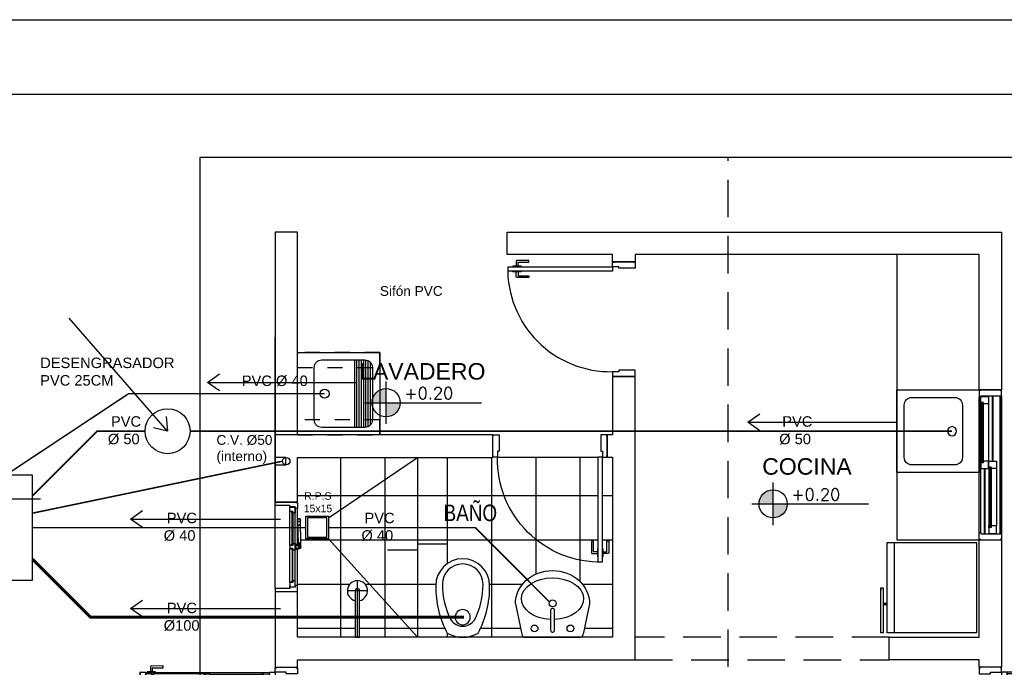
# Model space of a CAD drawing. Header units: millimetres. Extents: x 201 to 840, y 135 to 685.
# Tile 199 of 219: x 382.66 to 389.23, y 354.1 to 358.42. Entities that reach past the tile are written whole.
import ezdxf

# ---------------------------------------------------------------- set-up
doc = ezdxf.new("R2010")
doc.units = ezdxf.units.MM
doc.linetypes.add('HIDDEN', pattern=[0.375, 0.25, -0.125])
doc.linetypes.add('HIDDEN2', pattern=[0.1875, 0.125, -0.0625])
for name, color, linetype in [('01', 1, 'Continuous'), ('02', 2, 'Continuous'), ('03', 3, 'Continuous'), ('ABERTURAS', 2, 'Continuous'), ('DESAGÜE CLOACAL', 4, 'Continuous'), ('EQUIPAMIENTO', 2, 'Continuous'), ('EQUIPAMIENTO MOVIL', 1, 'Continuous'), ('LAMINA', 6, 'Continuous'), ('muro', 6, 'Continuous'), ('NIVELES', 1, 'Continuous'), ('piso', 1, 'Continuous'), ('Proyeccion ALERO', 2, 'HIDDEN'), ('SANITARIO ARTEF', 2, 'Continuous'), ('TEXT', 4, 'Continuous'), ('texto sanitario', 3, 'Continuous')]:
    doc.layers.add(name, color=color, linetype=linetype)
doc.styles.add('ARIAL', font='arial.ttf', dxfattribs={"height": 0.06})
doc.styles.add('ROMANS', font='romans.shx')
doc.styles.get("Standard").update_dxf_attribs({"font": 'arial.ttf'})
doc.dimstyles.new('05', dxfattribs={"dimscale": 0, "dimtxt": 0.09, "dimasz": 0.05, "dimexe": 0, "dimexo": 0, "dimgap": 0, "dimtad": 0, "dimzin": 0, "dimdsep": 46, "dimtxsty": 'Standard', "dimblk": 'OPEN90', "dimcen": 0.25, "dimclrd": 1, "dimclre": 1, "dimclrt": 3, "dimadec": 0, "dimazin": 0, "dimtfac": 1, "dimtofl": 0, "dimtmove": 2, "dimatfit": 3, "dimldrblk": 'BOXFILLED', "dimfxl": 1, "dimtolj": 1, "dimtzin": 0, "dimarcsym": 0})

# ---------------------------------------------------------------- blocks, each defined once
blk = doc.blocks.new('camara insp')
at = {"layer": '03', "linetype": 'Continuous', "ltscale": 0.8}
for points in [[(-0.3500000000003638, -0.5500000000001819), (0.3499999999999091, -0.5500000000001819), (0.3499999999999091, 0.1500000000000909), (-0.3500000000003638, 0.1500000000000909)], [(-0.2000000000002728, -0.4000000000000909), (0.1999999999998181, -0.4000000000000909), (0.1999999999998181, 0), (-0.2000000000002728, 0)]]:
    blk.add_lwpolyline(points, close=True, dxfattribs=at)
blk = doc.blocks.new('A2')
at = {"layer": '02'}
for centre, radius, start, end in [((-0.3438701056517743, 0), 0.18, 90.00000000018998, 180), ((-0.3536606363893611, -1.647987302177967e-17), 0.1356770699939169, 90.00000000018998, 180), ((-0.3480342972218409, -0.3634617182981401), 0.4991704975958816, 62.19066495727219, 90.64581604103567), ((-0.3364057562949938, -0.4821972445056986), 0.6622393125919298, 62.19066495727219, 90.64581604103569), ((-0.1703938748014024, -1.647987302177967e-17), 0.09562499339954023, 0, 54.71443519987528), ((-0.2090569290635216, 0), 0.2090569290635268, 330.3070498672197, 29.69295013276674), ((-0.3438701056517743, 0), 0.18, 180, 269.99999999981), ((-0.3536606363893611, -1.647987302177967e-17), 0.1356770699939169, 180, 269.99999999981), ((-0.1703938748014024, -1.647987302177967e-17), 0.09562499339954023, 305.2855648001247, 0), ((-0.3480342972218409, 0.3634617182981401), 0.4991704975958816, 269.3541839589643, 297.8093350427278), ((-0.3364057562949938, 0.4821972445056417), 0.6622393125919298, 269.3541839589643, 297.8093350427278)]:
    blk.add_arc(centre, radius, start, end, dxfattribs=at)
blk = doc.blocks.new('GBBRT')
at = {"layer": 'SANITARIO ARTEF', "ltscale": 0.01}
blk.add_circle((294.9322348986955, 272.9143749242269), 0.05072785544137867, dxfattribs=at)
at = {"layer": 'SANITARIO ARTEF', "ltscale": 0.8, "xscale": -1, "rotation": 270}
blk.add_blockref('A2', (294.9322348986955, 273.0480859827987), dxfattribs=at)
blk = doc.blocks.new('3T45G')
for p, q in [((295.2426281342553, 272.8853634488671), (295.2849203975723, 273.08710523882)), ((295.6687598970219, 273.1080897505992), (295.3110233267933, 273.1080897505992)), ((295.4759473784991, 273.060218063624), (295.4759473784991, 272.9287974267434)), ((295.5030766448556, 272.9287974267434), (295.5030766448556, 273.060218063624)), ((295.7373531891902, 272.8853634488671), (295.6949132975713, 273.0868708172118)), ((295.4759473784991, 272.9287974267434), (295.4763494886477, 272.9287974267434))]:
    blk.add_line(p, q)
for centre in [(295.3703164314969, 273.0488886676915), (295.6096648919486, 273.0488886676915)]:
    blk.add_circle(centre, 0.02265874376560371)
at = {"ltscale": 0.01}
blk.add_circle((295.4888459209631, 272.8817301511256), 0.02303431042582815, dxfattribs=at)
for centre, radius, start, end in [((295.3110233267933, 273.0813625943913), 0.02672715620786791, 90, 167.5925814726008), ((295.4895120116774, 273.060218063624), 0.01356463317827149, 0, 180), ((295.6687598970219, 273.0813625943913), 0.02672715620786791, 11.89336487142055, 90), ((295.4895120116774, 272.9287974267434), 0.01356463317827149, 180, 0)]:
    blk.add_arc(centre, radius, start, end)
at = {"extrusion": (0, 0, -1)}
for centre, major_axis, ratio, start_param, end_param in [((295.4898439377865, 272.8506247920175), (0.2073273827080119, -2.101736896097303e-12), 0.672131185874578, -1.506927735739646, 4.645311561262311), ((295.4899906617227, 272.8853634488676), (-0.2473625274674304, 0), 0.9004043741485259, 3.141592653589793, 6.283185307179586)]:
    blk.add_ellipse(centre, major_axis=major_axis, ratio=ratio, start_param=start_param, end_param=end_param, dxfattribs=at)
blk = doc.blocks.new('B4')
at = {"layer": '02'}
blk.add_lwpolyline([(0.3102966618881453, -0.01499999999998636), (0.3102966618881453, 0.01499999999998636), (0, 0.01499999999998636), (0, -0.01499999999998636)], close=True, dxfattribs=at)
for radius, start, end in [(0.06738261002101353, 192.8623399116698, 167.1376600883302), (0.01499999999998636, 270, 90)]:
    blk.add_arc((0.3102966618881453, 0), radius, start, end, dxfattribs=at)
at = {"layer": 'ABERTURAS', "color": 1}
for p, q in [((0.3102966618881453, -0.06738261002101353), (0.3102966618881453, 0.06738261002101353)), ((0, 0), (0.3776792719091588, 0))]:
    blk.add_line(p, q, dxfattribs=at)
blk = doc.blocks.new('ERFREF')
at = {"layer": 'EQUIPAMIENTO', "ltscale": 0.8}
blk.add_lwpolyline([(286.4012887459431, 280.241408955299), (286.4012887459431, 279.6914089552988), (286.9512887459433, 279.6914089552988), (286.9512887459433, 280.241408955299)], close=True, dxfattribs=at)
blk.add_lwpolyline([(286.4512887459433, 280.1414089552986), (286.4512887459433, 279.853814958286, 0.414213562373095), (286.5012887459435, 279.8038149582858), (286.851288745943, 279.8038149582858, 0.414213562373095), (286.9012887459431, 279.853814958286), (286.9012887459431, 280.1414089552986, 0.414213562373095), (286.851288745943, 280.1914089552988), (286.5012887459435, 280.1914089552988, 0.414213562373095)], format="xyb", close=True, dxfattribs=at)
blk.add_circle((286.6762887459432, 279.8720963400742), 0.03020633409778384, dxfattribs=at)
blk = doc.blocks.new('ERE')
at = {"layer": 'EQUIPAMIENTO'}
blk.add_blockref('ERFREF', (-286.726347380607, -279.9509510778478), dxfattribs=at)
blk = doc.blocks.new('tgg')
at = {"layer": 'EQUIPAMIENTO', "color": 1}
for p, q in [((284.8023222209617, 256.1585776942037), (285.4023222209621, 256.1585776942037)), ((284.8023222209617, 256.1585776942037), (284.8023222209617, 255.558952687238)), ((285.4023222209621, 256.1585776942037), (285.402322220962, 255.558952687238)), ((285.402322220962, 255.6085776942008), (284.8023222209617, 255.6085776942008)), ((285.402322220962, 255.558952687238), (284.8023222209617, 255.558952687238)), ((285.1021664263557, 255.5192006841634), (285.0824917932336, 255.5192006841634))]:
    blk.add_line(p, q, dxfattribs=at)
for points in [[(284.8017499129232, 255.535079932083), (284.8017499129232, 255.5192006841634), (285.1021664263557, 255.5192006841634)], [(285.1021664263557, 255.535079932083), (284.8017499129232, 255.535079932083)], [(284.9890580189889, 255.558952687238), (284.9890580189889, 255.535079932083)], [(284.9971064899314, 255.558952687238), (284.9971064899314, 255.535079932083)], [(285.1021664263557, 255.5192006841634), (285.1021664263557, 255.535079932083)]]:
    blk.add_lwpolyline(points, dxfattribs=at)
blk = doc.blocks.new('A$C5686393C')
at = {"layer": '02'}
for points in [[(0.03946607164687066, 0.06929181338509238), (0.01468134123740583, 0.06929181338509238, -0.4142135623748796), (0.01268134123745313, 0.07129181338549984), (0.01268134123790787, 0.1396105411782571, 0.4142135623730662), (0.01068134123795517, 0.1416105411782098), (0.002000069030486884, 0.1416105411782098, 0.414213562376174), (6.903007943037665e-08, 0.1396105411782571), (6.903007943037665e-08, 0.06295117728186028, 0.4142135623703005), (0.006340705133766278, 0.05661054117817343), (0.03946607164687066, 0.05661054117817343)], [(0.07589661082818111, 0.06929181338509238), (0.1006813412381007, 0.06929181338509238, 0.4142135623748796), (0.1026813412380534, 0.07129181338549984), (0.1026813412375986, 0.1396105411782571, -0.4142135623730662), (0.1046813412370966, 0.1416105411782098), (0.1133626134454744, 0.1416105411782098, -0.414213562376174), (0.1153626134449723, 0.1396105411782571), (0.1153626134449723, 0.06295117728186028, -0.4142135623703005), (0.1090219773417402, 0.05661054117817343), (0.07589661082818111, 0.05661054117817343)]]:
    blk.add_lwpolyline(points, format="xyb", dxfattribs=at)
for points in [[(0.04268134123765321, 0.09082734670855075), (0.03946607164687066, 0.09082734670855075), (0.03946607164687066, 0.03507500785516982), (0.04268134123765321, 0.03507500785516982)], [(0.0726813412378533, 0.09082734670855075), (0.07589661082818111, 0.09082734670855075), (0.07589661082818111, 0.03507500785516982), (0.0726813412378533, 0.03507500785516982)]]:
    blk.add_lwpolyline(points, dxfattribs=at)
at = {"layer": 'ABERTURAS', "ltscale": 0.01}
for points in [[(0.01268134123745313, 0.8401316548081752), (0.01268134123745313, 0.8501316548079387), (0.04268134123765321, 0.8501316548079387), (0.05268134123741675, 0.8501316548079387), (0.05268134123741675, 0.8001316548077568), (0.05268134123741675, 0.7411316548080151), (0.04268134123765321, 0.7411316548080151), (0.04268134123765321, 0.7001316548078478), (0.01268134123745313, 0.7001316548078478), (0.01268134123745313, 0.7101316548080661)], [(0.7726813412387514, 0.8401316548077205), (0.7726813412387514, 0.850131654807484), (0.7426813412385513, 0.850131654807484), (0.7326813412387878, 0.850131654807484), (0.7326813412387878, 0.8001316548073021), (0.7326813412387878, 0.7411316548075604), (0.7426813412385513, 0.7411316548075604), (0.7426813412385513, 0.700131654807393), (0.7726813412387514, 0.700131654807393), (0.7726813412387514, 0.7101316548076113)], [(0.04268134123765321, 0.0001316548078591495), (0.04268134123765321, 0.7001316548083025), (0.0726813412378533, 0.7001316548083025), (0.0726813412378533, 0.0001316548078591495)], [(0.04268134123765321, 0.0001316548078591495), (0.0726813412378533, 0.0001316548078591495)]]:
    blk.add_lwpolyline(points, dxfattribs=at)
at = {"layer": 'ABERTURAS', "color": 1, "ltscale": 0.01}
blk.add_arc((0.0576813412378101, 0.6851316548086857), 0.6851642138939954, 268.7455483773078, 1.254451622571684, dxfattribs=at)
at = {"layer": 'muro'}
for points in [[(0.0101813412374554, 0.7001316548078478), (0.0101813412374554, 0.8501316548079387)], [(0.7751813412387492, 0.700131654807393), (0.7751813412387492, 0.850131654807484)]]:
    blk.add_lwpolyline(points, dxfattribs=at)
blk = doc.blocks.new('GBGB')
at = {"layer": '01', "ltscale": 0.015}
blk.add_line((-0.2674627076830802, 0.09938668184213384), (0.287462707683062, 0.09938668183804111), dxfattribs=at)
at = {"layer": 'ABERTURAS', "color": 1}
for p, q in [((-0.2266833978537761, 0), (0, 0)), ((0.01999999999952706, 0), (0.2466833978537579, 0)), ((-0.2474627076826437, -0.03561331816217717), (-0.01000000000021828, -0.03561331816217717)), ((-0.2474627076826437, -0.05061331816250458), (-0.0040781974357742, -0.05061331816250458)), ((-0.00107819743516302, -0.05061331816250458), (0, -0.05061331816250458)), ((0.008238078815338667, -0.06665156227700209), (0.01126354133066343, -0.06272078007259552)), ((0.008736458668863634, -0.06703515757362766), (0.0117619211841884, -0.06310437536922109)), ((0.01999999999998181, -0.05061331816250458), (0.2674627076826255, -0.05061331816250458)), ((0.02045932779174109, -0.05461331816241), (0.02045932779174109, -0.05061331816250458)), ((0.02999999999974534, -0.03561331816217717), (0.2674627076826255, -0.03561331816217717))]:
    blk.add_line(p, q, dxfattribs=at)
at = {"layer": 'ABERTURAS'}
for points in [[(-0.2874627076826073, -0.0406133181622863), (-0.2874627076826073, -0.05061331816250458), (-0.2474627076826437, -0.05061331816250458), (-0.2474627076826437, -0.03561331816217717), (-0.2574627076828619, -0.03561331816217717), (-0.2574627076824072, -0.0006133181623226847), (-0.2674627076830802, -0.0006133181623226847), (-0.2674627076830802, 0.09938668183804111), (-0.2874627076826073, 0.09938668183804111), (-0.2874627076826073, 0.08938668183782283)], [(0.3074627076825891, -0.0406133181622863), (0.3074627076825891, -0.05061331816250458), (0.2674627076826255, -0.05061331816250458), (0.2674627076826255, -0.03561331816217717), (0.2774627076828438, -0.03561331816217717), (0.277462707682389, -0.0006133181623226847), (0.287462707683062, -0.0006133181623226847), (0.287462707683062, 0.09938668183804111), (0.3074627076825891, 0.09938668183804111), (0.3074627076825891, 0.08938668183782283)], [(-0.2566833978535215, -0.03499999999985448), (-0.2166833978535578, -0.03499999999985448), (-0.2166833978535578, -0.01999999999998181), (-0.2266833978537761, -0.01999999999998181), (-0.2266833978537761, 0), (-0.2566833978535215, 0), (-0.2566833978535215, -0.03499999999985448)], [(0, -0.01999999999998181), (-0.01000000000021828, -0.01999999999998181), (-0.01000000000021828, -0.03499999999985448), (0.02999999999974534, -0.03499999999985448), (0.02999999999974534, -0.01999999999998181), (0.01999999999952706, -0.01999999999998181), (0.01999999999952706, 0), (0, 0), (0, -0.01999999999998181)], [(0.2766833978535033, -0.03499999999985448), (0.2366833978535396, -0.03499999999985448), (0.2366833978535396, -0.01999999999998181), (0.2466833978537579, -0.01999999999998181), (0.2466833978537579, 0), (0.2766833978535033, 0), (0.2766833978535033, -0.03499999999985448)], [(-0.2166833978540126, -0.01549693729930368), (-0.2256833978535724, -0.01549693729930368), (-0.2256833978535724, -0.006496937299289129), (-0.2166833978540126, -0.01549693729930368)], [(-0.009999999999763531, -0.01549693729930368), (-0.001000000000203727, -0.01549693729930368), (-0.001000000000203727, -0.006496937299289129), (-0.009999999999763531, -0.01549693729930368)], [(0.02999999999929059, -0.01549693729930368), (0.02099999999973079, -0.01549693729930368), (0.02099999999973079, -0.006496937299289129), (0.02999999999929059, -0.01549693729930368)], [(0.2366833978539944, -0.01549693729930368), (0.2456833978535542, -0.01549693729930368), (0.2456833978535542, -0.006496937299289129), (0.2366833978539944, -0.01549693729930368)]]:
    blk.add_lwpolyline(points, dxfattribs=at)
for points in [[(-0.2641781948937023, 0.0006707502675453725), (-0.2491886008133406, 0.0006707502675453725), (-0.2491886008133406, 0), (-0.2641781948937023, 0)], [(0.2841781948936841, 0.0006707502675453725), (0.2691886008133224, 0.0006707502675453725), (0.2691886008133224, 0), (0.2841781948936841, 0)]]:
    blk.add_lwpolyline(points, close=True, dxfattribs=at)
at = {"layer": 'ABERTURAS', "color": 1}
for points in [[(-0.2256833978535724, -0.01900000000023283), (-0.001000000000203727, -0.01900000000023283), (-0.001000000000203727, -0.0160000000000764), (-0.2256833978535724, -0.0160000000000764)], [(0.2456833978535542, -0.01900000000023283), (0.02099999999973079, -0.01900000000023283), (0.02099999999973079, -0.0160000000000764), (0.2456833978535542, -0.0160000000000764)]]:
    blk.add_lwpolyline(points, close=True, dxfattribs=at)
for points in [[(0.02999999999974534, -0.03499999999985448), (0.02999999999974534, -0.03999999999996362), (-0.01000000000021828, -0.03999999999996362), (-0.01000000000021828, -0.03499999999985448)], [(-0.004078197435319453, -0.05061331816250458), (-0.005227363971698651, -0.05061331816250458), (-0.005227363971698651, -0.05461331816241), (-0.004078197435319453, -0.05461331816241)], [(0, -0.05061331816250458), (-0.001078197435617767, -0.05061331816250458)], [(-0.001078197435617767, -0.05461331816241), (0, -0.05461331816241)], [(0.01872446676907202, -0.06708442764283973), (0.03488694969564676, -0.0665197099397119), (0.03471887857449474, -0.06152253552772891), (0.01855639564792, -0.06208725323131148)], [(0.01999999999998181, -0.06203681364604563), (0.02000000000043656, -0.03999999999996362)], [(0.01999999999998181, -0.05461331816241), (0.03977263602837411, -0.05461331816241), (0.03977263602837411, -0.05061331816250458), (0.01999999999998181, -0.05061331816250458)], [(0.02098791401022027, -0.0671171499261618), (0.03597943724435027, -0.06661293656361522), (0.03580122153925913, -0.06131413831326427), (0.02080969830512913, -0.06181835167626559)]]:
    blk.add_lwpolyline(points, dxfattribs=at)
for points in [[(4.547473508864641e-13, -0.03999999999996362), (0, -0.06487796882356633, 0.8961924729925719), (0.01976166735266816, -0.06704818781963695, 0.8961924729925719)], [(0.1883247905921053, -0.05061331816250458), (0.025593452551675, -0.05530476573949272, 0.414213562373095), (0.02076434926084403, -0.06047001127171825), (0.02080969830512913, -0.06181835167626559)], [(0.1929837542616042, -0.06946171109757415), (0.1936244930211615, -0.06944016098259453, 0.414213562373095), (0.1984535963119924, -0.06427491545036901), (0.1981846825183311, -0.05627943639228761, 0.414213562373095), (0.1930194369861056, -0.05145033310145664), (0.1923786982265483, -0.05147188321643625)], [(0.02098791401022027, -0.0671171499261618), (0.02103326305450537, -0.0684654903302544, 0.414213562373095), (0.0261985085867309, -0.07329459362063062), (0.1883247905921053, -0.07061331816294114)]]:
    blk.add_lwpolyline(points, format="xyb", dxfattribs=at)
for centre, radius in [((-0.00257819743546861, -0.05261331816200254), 0.0025), ((0.009999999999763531, -0.06487796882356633), 0.009000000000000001), ((0.009999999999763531, -0.06487796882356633), 0.0025), ((0.1559850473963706, -0.06170100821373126), 0.0025), ((0.1883247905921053, -0.06061331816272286), 0.009999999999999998)]:
    blk.add_circle(centre, radius, dxfattribs=at)
at = {"layer": 'muro', "ltscale": 0.01}
for p, q in [((-0.2899999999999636, -0.05061331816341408), (-0.2899999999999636, 0.0993866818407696)), ((0.3100000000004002, -0.05061331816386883), (0.3100000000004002, 0.0993866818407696))]:
    blk.add_line(p, q, dxfattribs=at)
blk = doc.blocks.new('YUJUY')
at = {"layer": 'SANITARIO ARTEF', "color": 1, "ltscale": 0.8}
for p, q in [((0.1153566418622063, 0.2591221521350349), (0.1153566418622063, -0.1908778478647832)), ((0.130356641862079, 0.2591221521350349), (0.130356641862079, -0.1908778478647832)), ((0.1453566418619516, 0.2591221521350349), (0.1453566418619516, -0.1908778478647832)), ((0.1603566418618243, 0.2591221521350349), (0.1603566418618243, -0.1908778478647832)), ((0.175356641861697, 0.2591221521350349), (0.175356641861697, -0.1908778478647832)), ((0.1903566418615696, 0.2588715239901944), (0.1903566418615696, -0.1906272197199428)), ((0.2053566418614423, 0.254947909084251), (0.2053566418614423, -0.1867036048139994)), ((0.220356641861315, 0.2448292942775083), (0.220356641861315, -0.1765849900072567))]:
    blk.add_line(p, q, dxfattribs=at)
at = {"layer": 'SANITARIO ARTEF', "ltscale": 0.8}
blk.add_lwpolyline([(0.2853566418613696, -0.2408778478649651), (-0.2646433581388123, -0.2408778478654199), (-0.2646433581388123, 0.309122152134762), (0.2853566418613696, 0.3091221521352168)], close=True, dxfattribs=at)
blk.add_lwpolyline([(0.1853566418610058, -0.1908778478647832), (-0.102237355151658, -0.1908778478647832, -0.414213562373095), (-0.1522373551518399, -0.1408778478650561), (-0.1522373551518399, 0.2091221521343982, -0.414213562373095), (-0.102237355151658, 0.2591221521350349), (0.1853566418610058, 0.2591221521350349, -0.414213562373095), (0.2353566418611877, 0.209122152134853), (0.2353566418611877, -0.1408778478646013, -0.414213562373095)], format="xyb", close=True, dxfattribs=at)
blk.add_circle((-0.08395597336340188, 0.03412215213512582), 0.03020633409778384, dxfattribs=at)
blk = doc.blocks.new('A$C7B807F26')
at = {"layer": 'ABERTURAS', "color": 1}
for p, q in [((4.277670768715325e-07, 0.05000017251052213), (4.277666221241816e-07, 0.9500001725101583)), ((0.01000042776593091, 0.05000017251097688), (0.01000042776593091, 0.9500001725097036)), ((0.0879819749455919, 0.5250001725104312), (0.0879819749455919, 0.9600001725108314)), ((0.09298197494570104, 0.5250001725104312), (0.09298197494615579, 0.9600001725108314)), ((0.14000042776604, 0.04000017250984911), (0.14000042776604, 0.9600001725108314)), ((0.1500004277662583, 0.9600001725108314), (0.1500004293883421, 0.04000017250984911)), ((0.1500004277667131, 0.04000017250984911), (0.1500004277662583, 0.9600001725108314)), ((0.01198345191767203, 0.9070827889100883), (0.01198345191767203, 0.5252947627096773)), ((0.06198345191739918, 0.907377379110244), (0.06198345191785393, 0.5250001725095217)), ((0.03448345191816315, 0.04000017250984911), (0.03448345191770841, 0.4750001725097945)), ((0.03948345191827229, 0.04000017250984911), (0.03948345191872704, 0.4750001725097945)), ((0.06548197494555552, 0.4747055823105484), (0.06548197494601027, 0.0929175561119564)), ((0.1154819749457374, 0.475000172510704), (0.1154819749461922, 0.09262296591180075))]:
    blk.add_line(p, q, dxfattribs=at)
at = {"layer": 'ABERTURAS'}
for points in [[(0.01000042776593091, 0.9974628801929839), (4.277666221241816e-07, 0.9974628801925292), (4.277666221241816e-07, 0.9500001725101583), (0.0100004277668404, 0.9500001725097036), (0.0100004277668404, 0.9600001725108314), (0.1500004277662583, 0.9600001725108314), (0.1500004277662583, 0.9974628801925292), (0.1400004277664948, 0.9974628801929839)], [(0.04048345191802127, 0.9573773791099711), (0.06198345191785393, 0.9573773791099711), (0.06198345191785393, 0.907377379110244), (0.02698345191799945, 0.907377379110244), (0.02698345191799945, 0.9173773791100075), (0.01198345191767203, 0.9173773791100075), (0.01198345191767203, 0.9573773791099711), (0.03348345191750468, 0.9573773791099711), (0.03348345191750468, 0.9573773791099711), (0.04048345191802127, 0.9573773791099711), (0.04048345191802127, 0.9573773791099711)], [(0.04048345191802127, 0.4750001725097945), (0.06198345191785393, 0.4750001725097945), (0.06198345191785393, 0.5250001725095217), (0.02698345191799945, 0.5250001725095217), (0.02698345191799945, 0.5150001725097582), (0.01198345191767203, 0.5150001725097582), (0.01198345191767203, 0.4750001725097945), (0.03348345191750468, 0.4750001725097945), (0.03348345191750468, 0.4750001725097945), (0.04048345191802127, 0.4750001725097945), (0.04048345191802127, 0.4750001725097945)], [(0.09398197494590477, 0.5250001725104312), (0.1154819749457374, 0.5250001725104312), (0.1154819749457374, 0.475000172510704), (0.08048197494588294, 0.475000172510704), (0.08048197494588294, 0.4850001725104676), (0.06548197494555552, 0.4850001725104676), (0.06548197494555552, 0.5250001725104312), (0.08698197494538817, 0.5250001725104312), (0.08698197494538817, 0.5250001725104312), (0.09398197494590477, 0.5250001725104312), (0.09398197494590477, 0.5250001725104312)], [(0.09398197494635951, 0.0426229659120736), (0.1154819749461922, 0.0426229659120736), (0.1154819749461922, 0.09262296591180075), (0.08048197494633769, 0.09262296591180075), (0.08048197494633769, 0.08262296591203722), (0.06548197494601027, 0.08262296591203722), (0.06548197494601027, 0.0426229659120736), (0.08698197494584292, 0.0426229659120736), (0.08698197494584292, 0.0426229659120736), (0.09398197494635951, 0.0426229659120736), (0.09398197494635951, 0.0426229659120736)], [(0.01000042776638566, 0.002537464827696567), (4.277670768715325e-07, 0.002537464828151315), (4.277670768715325e-07, 0.05000017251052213), (0.01000042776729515, 0.05000017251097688), (0.01000042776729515, 0.04000017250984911), (0.1500004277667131, 0.04000017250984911), (0.1500004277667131, 0.002537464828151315), (0.1400004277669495, 0.002537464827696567)]]:
    blk.add_lwpolyline(points, dxfattribs=at)
for points in [[(0.01198345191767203, 0.9070827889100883), (0.02198345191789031, 0.9070827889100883), (0.02198345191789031, 0.9170827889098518), (0.01198345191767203, 0.9170827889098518)], [(0.01198345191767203, 0.5252947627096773), (0.02198345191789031, 0.5252947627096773), (0.02198345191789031, 0.5152947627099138), (0.01198345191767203, 0.5152947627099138)], [(0.06548197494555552, 0.4747055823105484), (0.0754819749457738, 0.4747055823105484), (0.0754819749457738, 0.4847055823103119), (0.06548197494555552, 0.4847055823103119)], [(0.06548197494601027, 0.0929175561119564), (0.07548197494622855, 0.0929175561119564), (0.07548197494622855, 0.08291755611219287), (0.06548197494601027, 0.08291755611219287)]]:
    blk.add_lwpolyline(points, close=True, dxfattribs=at)
at = {"layer": 'ABERTURAS', "color": 1}
for points in [[(0.02650539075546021, 0.9173773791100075), (0.02650539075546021, 0.5153006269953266), (0.0225053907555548, 0.5153006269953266), (0.0225053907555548, 0.9173773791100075)], [(0.07600391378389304, 0.08262296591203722), (0.07600391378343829, 0.4847334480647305), (0.0800039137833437, 0.4847334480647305), (0.08000391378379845, 0.08262296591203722)]]:
    blk.add_lwpolyline(points, dxfattribs=at)
at = {"layer": 'muro', "ltscale": 0.01}
for p, q in [((4.277879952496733e-07, 1.000000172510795), (0.1500004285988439, 1.000000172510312)), ((4.277984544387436e-07, 1.725107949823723e-07), (0.1500004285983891, 1.725107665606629e-07))]:
    blk.add_line(p, q, dxfattribs=at)
blk = doc.blocks.new('A$C3420644B')
at = {"layer": '01'}
for p, q in [((0.03746231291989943, 0.2814323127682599), (0.8625368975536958, 0.281432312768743)), ((0.04746231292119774, 0.2114323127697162), (0.8525368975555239, 0.2114323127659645)), ((0.04746231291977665, 0.2064323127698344), (0.8525368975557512, 0.2064323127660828))]:
    blk.add_line(p, q, dxfattribs=at)
for points in [[(0.07746231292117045, 0.2609103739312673), (0.4299996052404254, 0.2609103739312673), (0.4299996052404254, 0.2569103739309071), (0.07746231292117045, 0.2569103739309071)], [(0.8225368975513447, 0.2609103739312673), (0.4699996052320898, 0.2609103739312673), (0.4699996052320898, 0.2569103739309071), (0.8225368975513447, 0.2569103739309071)]]:
    blk.add_lwpolyline(points, dxfattribs=at)
at = {"layer": '02'}
for p, q in [((0.4349996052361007, 0.2714323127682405), (0.08775690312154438, 0.2714323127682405)), ((0.4649996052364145, 0.2714323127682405), (0.8122423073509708, 0.2714323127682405)), ((0.4249996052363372, 0.2214323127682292), (0.08746231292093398, 0.2214323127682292)), ((0.474999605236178, 0.2214323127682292), (0.8125368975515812, 0.2214323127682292))]:
    blk.add_line(p, q, dxfattribs=at)
at = {"layer": '03'}
for points in [[(-3.947612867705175e-07, 0.281432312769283), (-3.947614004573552e-07, 0.2064323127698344), (0.04746231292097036, 0.2064323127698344), (0.04746231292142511, 0.216432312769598), (0.03746231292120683, 0.216432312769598), (0.03746231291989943, 0.2814323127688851), (-3.947612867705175e-07, 0.281432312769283), (-3.947612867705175e-07, 0.281432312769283)], [(0.03746231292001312, 0.2214323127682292), (0.03746231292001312, 0.2214323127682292), (0.08746231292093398, 0.2214323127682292), (0.08746231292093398, 0.2564323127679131), (0.07746231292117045, 0.2564323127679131), (0.07746231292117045, 0.2714323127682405), (0.03746231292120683, 0.2714323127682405), (0.03746231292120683, 0.2499323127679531), (0.03746231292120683, 0.2499323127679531), (0.03746231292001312, 0.2214323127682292), (0.03746231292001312, 0.2214323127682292)], [(0.4749996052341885, 0.2214323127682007), (0.4749996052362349, 0.2214323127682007), (0.4249996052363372, 0.2214323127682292), (0.4249996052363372, 0.2564323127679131), (0.4349996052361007, 0.2564323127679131), (0.4349996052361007, 0.2714323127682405), (0.4749996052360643, 0.2714323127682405), (0.4749996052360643, 0.2714323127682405), (0.4749996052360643, 0.2714323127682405)], [(0.4249996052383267, 0.2214323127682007), (0.4249996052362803, 0.2214323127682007), (0.474999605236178, 0.2214323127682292), (0.474999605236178, 0.2564323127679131), (0.4649996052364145, 0.2564323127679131), (0.4649996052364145, 0.2714323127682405), (0.4249996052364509, 0.2714323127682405), (0.4249996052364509, 0.2714323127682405), (0.4249996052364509, 0.2714323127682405)], [(0.8625368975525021, 0.2214323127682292), (0.8625368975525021, 0.2214323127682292), (0.8125368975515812, 0.2214323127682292), (0.8125368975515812, 0.2564323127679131), (0.8225368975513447, 0.2564323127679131), (0.8225368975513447, 0.2714323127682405), (0.8625368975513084, 0.2714323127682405), (0.8625368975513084, 0.2499323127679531), (0.8625368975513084, 0.2499323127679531), (0.8625368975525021, 0.2214323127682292), (0.8625368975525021, 0.2214323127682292)], [(0.8999996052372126, 0.2814323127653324), (0.8999996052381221, 0.2064323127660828), (0.8525368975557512, 0.2064323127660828), (0.8525368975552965, 0.2164323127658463), (0.8625368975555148, 0.2164323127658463), (0.8625368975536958, 0.2814323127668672), (0.8999996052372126, 0.2814323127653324), (0.8999996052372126, 0.2814323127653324)], [(0.4249996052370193, 0.2564323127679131), (0.4249996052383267, 0.2214323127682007), (0.4249996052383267, 0.2214323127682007)], [(0.4749996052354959, 0.2564323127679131), (0.4749996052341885, 0.2214323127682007), (0.4749996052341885, 0.2214323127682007)]]:
    blk.add_lwpolyline(points, dxfattribs=at)
for points in [[(0.08775690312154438, 0.2714323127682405), (0.08775690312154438, 0.2614323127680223), (0.0777569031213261, 0.2614323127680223), (0.0777569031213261, 0.2714323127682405)], [(0.4247050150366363, 0.2714323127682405), (0.4247050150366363, 0.2614323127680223), (0.4347050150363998, 0.2614323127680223), (0.4347050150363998, 0.2714323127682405)], [(0.4752941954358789, 0.2714323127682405), (0.4752941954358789, 0.2614323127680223), (0.4652941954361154, 0.2614323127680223), (0.4652941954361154, 0.2714323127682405)], [(0.8122423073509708, 0.2714323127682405), (0.8122423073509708, 0.2614323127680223), (0.8222423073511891, 0.2614323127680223), (0.8222423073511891, 0.2714323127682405)], [(0.8122423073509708, 0.2714323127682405), (0.8122423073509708, 0.2614323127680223), (0.8222423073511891, 0.2614323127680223), (0.8222423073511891, 0.2714323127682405)]]:
    blk.add_lwpolyline(points, close=True, dxfattribs=at)
at = {"layer": 'ABERTURAS', "linetype": 'HIDDEN2'}
for points in [[(0.1032146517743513, 0.2814323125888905), (0.1032146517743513, 0.2846475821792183), (0.04746231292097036, 0.2846475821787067), (0.04746231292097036, 0.2814323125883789)], [(0.1032146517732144, 0.2064323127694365), (0.1032146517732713, 0.203217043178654), (0.04746231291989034, 0.2032170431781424), (0.04746231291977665, 0.2064323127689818)]]:
    blk.add_lwpolyline(points, dxfattribs=at)
for points in [[(0.08167911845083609, 0.2846475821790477), (0.08167911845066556, 0.3094323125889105, -0.4142135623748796), (0.08367911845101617, 0.31143231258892), (0.1519978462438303, 0.3114323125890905, 0.4142135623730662), (0.1539978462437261, 0.3134323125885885), (0.1539978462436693, 0.3221135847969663, 0.414213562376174), (0.1519978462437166, 0.3241135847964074), (0.07533848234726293, 0.3241135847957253, 0.4142135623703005), (0.06899784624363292, 0.3177729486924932), (0.06899784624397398, 0.2846475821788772)], [(0.08167911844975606, 0.2032170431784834), (0.08167911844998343, 0.1784323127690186, 0.4142135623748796), (0.08367911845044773, 0.1764323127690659), (0.151997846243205, 0.1764323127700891, -0.4142135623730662), (0.1539978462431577, 0.1744323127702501), (0.1539978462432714, 0.1657510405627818, -0.414213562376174), (0.1519978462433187, 0.1637510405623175), (0.07533848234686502, 0.1637510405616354, -0.4142135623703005), (0.06899784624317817, 0.1700916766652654), (0.06899784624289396, 0.2032170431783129)]]:
    blk.add_lwpolyline(points, format="xyb", dxfattribs=at)
blk = doc.blocks.new('puerta ventana')
at = {"layer": 'ABERTURAS', "ltscale": 0.01}
for points in [[(318.8755305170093, 344.459002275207), (318.8655305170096, 344.459002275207), (318.8655305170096, 344.4290022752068), (318.8655305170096, 344.419002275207), (318.9155305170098, 344.419002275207), (318.9405305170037, 344.4190022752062), (318.940530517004, 344.429002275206), (319.0155305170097, 344.4290022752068), (319.0155305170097, 344.459002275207), (319.0055305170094, 344.459002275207)], [(318.8755305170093, 342.589502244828), (318.8655305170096, 342.589502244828), (318.8655305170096, 342.6195022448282), (318.8655305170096, 342.629502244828), (318.9155305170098, 342.629502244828), (318.9405305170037, 342.6295022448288), (318.940530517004, 342.619502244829), (319.0155305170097, 342.6195022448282), (319.0155305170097, 342.589502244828), (319.0055305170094, 342.589502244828)]]:
    blk.add_lwpolyline(points, dxfattribs=at)
at = {"layer": 'ABERTURAS', "color": 250, "linetype": 'HIDDEN2'}
for centre, start, end in [((319.0269823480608, 344.412878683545), 269.2616633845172, 1.171312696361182), ((319.0269823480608, 342.6356258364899), 358.8286873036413, 90.73833661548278)]:
    blk.add_arc(centre, 0.8887002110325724, start, end, dxfattribs=at)
at = {"layer": '01', "extrusion": (0, 0, -1), "zscale": -1, "rotation": 0.1104346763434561}
blk.add_blockref('A$C3420644B', (-319.9150232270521, 344.1458357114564), dxfattribs=at)
at = {"layer": '01', "extrusion": (0, 0, -1), "xscale": -1, "zscale": -1, "rotation": 179.8895653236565}
blk.add_blockref('A$C3420644B', (-319.9150232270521, 342.9026688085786), dxfattribs=at)

msp = doc.modelspace()

# ---------------------------------------------------------------- hatches: boundary and pattern name
at = {"layer": 'NIVELES', "ltscale": 0.01}
h = msp.add_hatch(color=256, dxfattribs=at)
h.paths.add_polyline_path([(385.1080564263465, 355.9639995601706, 0.4142135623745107), (385.0139778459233, 355.8699209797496), (385.1080564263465, 355.8699209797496)])
h.paths.add_polyline_path([(385.2021350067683, 355.8699209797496), (385.1080564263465, 355.8699209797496), (385.1080564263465, 355.7758423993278, 0.4142135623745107)])
h = msp.add_hatch(color=256, dxfattribs=at)
h.paths.add_polyline_path([(387.6908876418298, 355.2891699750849, 0.4142135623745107), (387.5968090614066, 355.1950913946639), (387.6908876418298, 355.1950913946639)])
h.paths.add_polyline_path([(387.7849662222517, 355.1950913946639), (387.6908876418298, 355.1950913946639), (387.6908876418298, 355.101012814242, 0.4142135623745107)])
at = {"layer": 'piso'}
h = msp.add_hatch(dxfattribs=at)
h.set_pattern_fill('ANSI37', color=250, scale=0.093, angle=45, style=0)
h.set_pattern_definition([(90, (314.2350389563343, 357.6128399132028), (-0.295275, 5.551115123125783e-17), []), (180, (314.2350389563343, 357.6128399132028), (-5.551115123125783e-17, -0.295275), [])])
h.paths.add_polyline_path([(385.3165372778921, 355.5047745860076), (384.5165372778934, 355.5047745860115), (384.5165372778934, 355.2072905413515), (384.5165372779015, 355.1647532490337), (384.5173714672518, 355.0904780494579, -0.4044002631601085), (384.5222033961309, 355.0954752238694), (384.530198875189, 355.0957441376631, -0.4142135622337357), (384.5353641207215, 355.090915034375), (384.5353856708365, 355.0902742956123, -0.1133755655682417), (384.5365318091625, 355.0859460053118), (384.5392185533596, 354.9234890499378, -0.414213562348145), (384.5343894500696, 354.9183238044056), (384.5329294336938, 354.9182746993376), (384.5329721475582, 354.9170522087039, -0.8961924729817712), (384.5308019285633, 354.8972905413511), (384.5205372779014, 354.8972905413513), (384.5205372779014, 354.8920631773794), (384.5165372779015, 354.8920631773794), (384.5165372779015, 354.6498278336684), (384.5165372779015, 354.6098278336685), (384.5165372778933, 354.3047745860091), (384.9015372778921, 354.3047745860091), (384.9015372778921, 354.549585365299, -8.871629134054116), (384.9315372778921, 354.549585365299), (384.9315372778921, 354.3047745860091), (385.3165372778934, 354.3047745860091)])
h = msp.add_hatch(dxfattribs=at)
h.set_pattern_fill('ANSI37', color=250, scale=0.093, angle=45, style=0)
h.set_pattern_definition([(90, (315.5380721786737, 357.6128399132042), (-0.295275, 5.551115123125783e-17), []), (180, (315.5380721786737, 357.6128399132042), (-5.551115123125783e-17, -0.295275), [])])
h.paths.add_polyline_path([(386.5220864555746, 355.5065293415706), (385.8520864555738, 355.5065293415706, 0.4142135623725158), (386.5220864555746, 354.8065293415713), (386.5220864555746, 354.8414726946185), (386.5188711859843, 354.8414726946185), (386.5188711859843, 354.8630082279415), (386.4857458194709, 354.8630082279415, -0.414213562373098), (386.4794051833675, 354.869348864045), (386.4794051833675, 354.9480082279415), (386.4920864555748, 354.9480082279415), (386.4920864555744, 354.8776895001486, 0.4142135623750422), (386.4940864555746, 354.8756895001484), (386.5188711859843, 354.8756895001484), (386.5188711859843, 354.8972250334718)], flags=17)
edge = h.paths.add_edge_path()
edge.add_line((385.8520864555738, 355.5065293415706), (385.8195864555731, 355.5065293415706))
edge.add_line((385.8195864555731, 355.5065293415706), (385.8195864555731, 355.5047745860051))
edge.add_line((385.8195864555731, 355.5047745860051), (385.3165372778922, 355.5047745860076))
edge.add_line((385.3165372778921, 355.5047745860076), (385.3165372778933, 354.3047745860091))
edge.add_line((385.3165372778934, 354.3047745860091), (385.6195705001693, 354.304774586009))
edge.add_arc((385.6192613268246, 354.5138312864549), 0.2090569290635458, 240.3070498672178, 270.08473449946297, ccw=False)
edge.add_arc((386.1014585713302, 354.6411801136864), 0.6622393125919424, 179.3541839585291, 207.8093350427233, ccw=False)
edge.add_arc((385.6192613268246, 354.6486444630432), 0.1800000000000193, 90, 179.9999999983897, ccw=False)
edge.add_arc((385.6192613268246, 354.6486444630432), 0.1800000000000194, -1.610374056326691e-09, 90, ccw=False)
edge.add_arc((385.1370640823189, 354.6411801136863), 0.6622393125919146, -27.80933504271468, 0.6458160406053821, ccw=False)
edge.add_arc((385.6192613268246, 354.5138312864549), 0.2090569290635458, 270.08473449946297, 299.6929501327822, ccw=False)
edge.add_line((385.6195705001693, 354.304774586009), (386.0396869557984, 354.304774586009))
edge.add_arc((386.0396869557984, 354.3315017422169), 0.02672715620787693, 191.8933648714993, 270, ccw=False)
edge.add_line((386.0135335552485, 354.3259935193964), (385.9710936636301, 354.5275008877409))
edge.add_ellipse((386.2184561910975, 354.5275008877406), major_axis=(-0.2473625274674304, 2.406987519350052e-13), ratio=0.9004043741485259, start_angle=180.000000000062, end_angle=360.0000000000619, ccw=False)
edge.add_line((386.4658187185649, 354.5275008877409), (386.4236351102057, 354.3262774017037))
edge.add_arc((386.397423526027, 354.3315017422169), 0.02672715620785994, 270, 348.727855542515, ccw=False)
edge.add_line((386.397423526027, 354.304774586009), (386.6195705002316, 354.304774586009))
edge.add_line((386.6195705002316, 354.304774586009), (386.6195705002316, 355.5065293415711))
edge.add_line((386.6195705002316, 355.5065293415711), (386.584586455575, 355.5065293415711))
edge.add_line((386.584586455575, 355.5065293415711), (386.5520864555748, 355.5065293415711))
edge.add_line((386.5520864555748, 355.5065293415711), (386.5520864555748, 354.8972250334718))
edge.add_line((386.5520864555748, 354.8972250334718), (386.5553017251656, 354.8972250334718))
edge.add_line((386.5553017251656, 354.8972250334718), (386.5553017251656, 354.8756895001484))
edge.add_line((386.5553017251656, 354.8756895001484), (386.5800864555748, 354.8756895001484))
edge.add_arc((386.5800864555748, 354.8776895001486), 0.002000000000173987, 270, 360)
edge.add_line((386.582086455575, 354.8776895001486), (386.5820864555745, 354.9480082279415))
edge.add_line((386.5820864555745, 354.9480082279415), (386.5947677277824, 354.9480082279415))
edge.add_line((386.5947677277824, 354.9480082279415), (386.5947677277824, 354.8693488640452))
edge.add_arc((386.5884270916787, 354.8693488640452), 0.006340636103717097, -90, 0, ccw=False)
edge.add_line((386.5884270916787, 354.8630082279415), (386.5553017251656, 354.8630082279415))
edge.add_line((386.5553017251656, 354.8630082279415), (386.5553017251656, 354.8414726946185))
edge.add_line((386.5553017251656, 354.8414726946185), (386.5520864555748, 354.8065293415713))
edge.add_arc((386.5370864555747, 355.4915293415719), 0.6851642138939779, 178.7455483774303, 271.2544516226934, ccw=False)

# ---------------------------------------------------------------- linework, layer by layer
msp.add_lwpolyline([(393.0607626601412, 348.9480186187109), (377.8131781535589, 348.9480186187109), (377.8131781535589, 358.4246658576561), (393.0607626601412, 358.4246658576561)], close=True)
at = {"layer": 'DESAGÜE CLOACAL', "ltscale": 0.01}
for points, const_width in [([(382.5686358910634, 355.3863999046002), (383.38905277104, 355.929774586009), (384.6972246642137, 355.929774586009)], 0.01), ([(382.7474208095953, 355.2477617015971), (383.1794336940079, 355.6797745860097), (383.4997068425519, 355.6797745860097)], 0.01), ([(383.7997068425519, 355.6797745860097), (388.885849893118, 355.6797745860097)], 0.01), ([(384.4165374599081, 355.4796791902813), (382.7474208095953, 355.1327502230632)], 0.01), ([(384.5727010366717, 355.0363999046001), (382.7474208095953, 355.0363999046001)], 0.01), ([(386.1987319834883, 354.5408843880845), (385.7032164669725, 355.0363999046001), (384.7227010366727, 355.0363999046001)], 0.01), ([(382.7474208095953, 354.8263467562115), (383.1352821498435, 354.4384854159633), (385.6270897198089, 354.4384854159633)], 0.02)]:
    msp.add_lwpolyline(points, dxfattribs=dict(at, const_width=const_width))
at = {"layer": 'DESAGÜE CLOACAL', "color": 1, "linetype": 'HIDDEN', "ltscale": 0.05}
msp.add_lwpolyline([(384.4380152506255, 355.5045252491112), (384.3665372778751, 355.5045252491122), (384.366537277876, 355.4550239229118), (384.4380152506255, 355.4550239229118)], close=True, dxfattribs=at)
at = {"layer": 'DESAGÜE CLOACAL', "color": 3, "ltscale": 0.01}
msp.add_lwpolyline([(384.5727010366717, 354.9625142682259), (384.5727010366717, 355.112514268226), (384.7227010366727, 355.112514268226), (384.7227010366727, 354.9625142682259)], close=True, dxfattribs=at)
at = {"layer": 'DESAGÜE CLOACAL', "color": 1, "ltscale": 0.01}
msp.add_lwpolyline([(384.7127010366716, 355.1025142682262), (384.5827010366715, 355.1025142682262), (384.5827010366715, 354.9725142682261), (384.7127010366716, 354.9725142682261)], close=True, dxfattribs=at)
at = {"layer": 'DESAGÜE CLOACAL', "ltscale": 0.01}
for centre, radius in [((383.6497068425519, 355.6797745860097), 0.15), ((384.4415372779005, 355.4797745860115), 0.02500000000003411)]:
    msp.add_circle(centre, radius, dxfattribs=at)
at = {"layer": 'EQUIPAMIENTO'}
for p, q in [((388.5165372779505, 356.8574986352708), (388.5165372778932, 354.9547745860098)), ((388.5165372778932, 354.9547745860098), (389.0665372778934, 354.9547745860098))]:
    msp.add_line(p, q, dxfattribs=at)
at = {"layer": 'LAMINA'}
msp.add_lwpolyline([(392.5607626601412, 357.9246658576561), (378.5131781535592, 357.9246658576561), (378.5131781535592, 349.4480186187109), (392.5607626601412, 349.4480186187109)], close=True, dxfattribs=at)
at = {"layer": 'muro', "color": 2}
for p, q in [((384.5165372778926, 357.0074986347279), (384.366537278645, 357.0074986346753)), ((384.366537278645, 357.0074986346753), (384.3665372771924, 355.6547745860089)), ((384.5165372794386, 355.6547745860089), (384.5165372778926, 357.0074986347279)), ((385.9165372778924, 356.8574986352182), (385.9165372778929, 357.0074986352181)), ((385.9165372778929, 357.0074986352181), (389.2165372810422, 357.0074986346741)), ((389.2165372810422, 357.0074986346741), (389.2165372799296, 355.9547745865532)), ((386.619570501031, 356.8574986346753), (385.9165372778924, 356.8574986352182)), ((386.619570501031, 356.8092533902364), (386.619570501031, 356.8574986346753)), ((389.0665372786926, 356.8574986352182), (386.7695705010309, 356.8574986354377)), ((386.7695705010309, 356.8574986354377), (386.7695705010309, 356.8092533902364)), ((389.0665372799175, 355.9547745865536), (389.0665372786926, 356.8574986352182)), ((386.7695705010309, 356.8092533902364), (386.619570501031, 356.8092533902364)), ((389.2165372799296, 355.9547745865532), (389.0665372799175, 355.9547745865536))]:
    msp.add_line(p, q, dxfattribs=at)
at = {"layer": 'muro'}
msp.add_line((386.582086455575, 355.6565293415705), (386.542086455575, 355.6565293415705), dxfattribs=at)
at = {"layer": 'muro', "color": 1, "linetype": 'HIDDEN'}
for p, q in [((388.4665372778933, 354.3047745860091), (386.7695705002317, 354.3047745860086)), ((386.7695705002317, 354.154774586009), (388.4665372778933, 354.154774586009))]:
    msp.add_line(p, q, dxfattribs=at)
at = {"layer": 'muro', "color": 1, "linetype": 'HIDDEN2', "ltscale": 0.5}
for points in [[(384.5165372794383, 356.1047745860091), (385.0665372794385, 356.1047745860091), (385.0665372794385, 356.204774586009), (384.516537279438, 356.204774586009)], [(384.5165372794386, 355.6547745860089), (385.0665372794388, 355.6547745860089), (385.0665372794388, 355.754774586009), (384.5165372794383, 355.754774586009)]]:
    msp.add_lwpolyline(points, dxfattribs=at)
at = {"layer": 'muro', "color": 2}
for points in [[(384.5165372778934, 354.6072905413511), (384.3665372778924, 354.6072905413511), (384.3665372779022, 354.1047745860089), (384.5165372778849, 354.1047745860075), (384.5165372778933, 354.154774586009), (386.7695705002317, 354.154774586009), (386.7695705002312, 356.0442533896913), (386.6195705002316, 356.0442533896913), (386.6195705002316, 355.6565293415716), (386.584586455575, 355.6565293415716), (386.584586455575, 355.5065293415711), (386.6195705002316, 355.5065293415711), (386.6195705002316, 354.304774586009), (384.5165372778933, 354.3047745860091), (384.5165372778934, 354.6072905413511)], [(384.3665372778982, 355.2072905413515), (384.5165372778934, 355.2072905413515), (384.5165372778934, 355.5047745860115), (385.8195864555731, 355.5047745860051), (385.8195864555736, 355.6547745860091), (384.3665372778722, 355.6547745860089), (384.3665372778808, 355.2072905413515)], [(389.2165372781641, 354.9547745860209), (389.2165372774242, 354.1047745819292), (389.0665372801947, 354.1047745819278), (389.0665372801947, 354.1547745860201), (388.4665372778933, 354.1547745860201), (388.4665372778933, 354.3047745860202), (389.0665372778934, 354.3047745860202), (389.0665372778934, 354.9547745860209), (389.2165372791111, 354.9547745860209)]]:
    msp.add_lwpolyline(points, dxfattribs=at)
at = {"layer": 'NIVELES', "color": 1}
for p, q in [((385.1082425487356, 355.7281708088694), (385.1082425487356, 356.0116711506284)), ((387.6910737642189, 355.0533412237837), (387.6910737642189, 355.3368415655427))]:
    msp.add_line(p, q, dxfattribs=at)
at = {"layer": 'NIVELES', "color": 3}
for p, q in [((384.9664923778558, 355.8699209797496), (385.7445335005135, 355.8699209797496)), ((387.5493235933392, 355.1950913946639), (388.3273647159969, 355.1950913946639))]:
    msp.add_line(p, q, dxfattribs=at)
for centre in [(385.1082425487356, 355.8699209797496), (387.6910737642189, 355.1950913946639)]:
    msp.add_circle(centre, 0.0940785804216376, dxfattribs=at)
at = {"layer": 'piso'}
for p, q in [((383.866537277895, 349.9822695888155), (383.8665372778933, 357.5074986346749)), ((383.8665372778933, 357.5074986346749), (389.7165357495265, 357.5074986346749))]:
    msp.add_line(p, q, dxfattribs=at)
at = {"layer": 'piso', "color": 250}
for p, q in [((384.7227010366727, 355.1025142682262), (385.3165372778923, 355.5047745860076)), ((384.7227010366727, 354.9625142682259), (385.3165372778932, 354.3047745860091))]:
    msp.add_line(p, q, dxfattribs=at)
at = {"layer": 'piso', "color": 2, "ltscale": 0.01}
msp.add_line((385.3165372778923, 355.5047745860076), (385.3165372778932, 354.3047745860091), dxfattribs=at)
at = {"layer": 'piso'}
msp.add_lwpolyline([(384.3665372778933, 354.8547745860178), (384.3665372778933, 356.3074986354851)], dxfattribs=at)
at = {"layer": 'piso', "color": 250}
msp.add_lwpolyline([(385.8520864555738, 355.5065293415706), (386.5220864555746, 355.5065293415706)], dxfattribs=at)
at = {"layer": 'piso', "color": 3, "ltscale": 0.01}
msp.add_lwpolyline([(385.5165372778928, 354.9256519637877), (385.3165372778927, 354.9256519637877), (385.3165372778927, 354.8856519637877), (385.1165372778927, 354.8856519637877)], dxfattribs=at)
at = {"layer": 'Proyeccion ALERO', "linetype": 'HIDDEN2'}
msp.add_lwpolyline([(383.8665372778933, 349.9822695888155), (383.8665372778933, 357.5074986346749), (389.7165357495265, 357.5074986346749), (389.7165373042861, 351.7047745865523), (390.7165372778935, 351.7047745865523), (390.7165372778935, 349.9822695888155)], dxfattribs=at)
at = {"layer": 'Proyeccion ALERO', "linetype": 'HIDDEN'}
msp.add_lwpolyline([(387.3915372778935, 349.9822695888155), (387.3915372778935, 357.5074986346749)], dxfattribs=at)

# ---------------------------------------------------------------- block references
at = {"layer": 'ABERTURAS'}
for name, p, rotation in [('A$C5686393C', (385.9194388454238, 356.81943473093), 270), ('GBGB', (384.465923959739, 354.8972905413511), 90)]:
    msp.add_blockref(name, p, dxfattribs=dict(at, rotation=rotation))
msp.add_blockref('A$C7B807F26', (389.0665368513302, 354.954774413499), dxfattribs=at)
at = {"layer": 'ABERTURAS', "xscale": -1}
msp.add_blockref('A$C5686393C', (386.5947677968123, 354.8063976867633), dxfattribs=at)
at = {"layer": 'DESAGÜE CLOACAL', "linetype": 'Continuous', "ltscale": 0.8, "rotation": 270}
msp.add_blockref('camara insp', (382.5974208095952, 355.0363999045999), dxfattribs=at)
at = {"layer": 'EQUIPAMIENTO MOVIL', "xscale": -1, "rotation": 270}
msp.add_blockref('tgg', (132.8914209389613, 69.53238443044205), dxfattribs=at)
at = {"layer": 'piso', "xscale": -1}
msp.add_blockref('puerta ventana', (703.3820677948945, 9.64327230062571), dxfattribs=at)
at = {"layer": 'piso'}
msp.add_blockref('puerta ventana', (70.20100676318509, 9.64327230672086), dxfattribs=at)
at = {"layer": 'SANITARIO ARTEF'}
msp.add_blockref('YUJUY', (384.7811806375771, 355.8956524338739), dxfattribs=at)
at = {"layer": 'SANITARIO ARTEF', "xscale": -1}
for name, p, rotation in [('ERE', (388.8069951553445, 355.6297159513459), 90.00000000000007), ('GBBRT', (90.68702642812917, 627.3528603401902), 180)]:
    msp.add_blockref(name, p, dxfattribs=dict(at, rotation=rotation))
at = {"layer": 'SANITARIO ARTEF', "rotation": 180}
msp.add_blockref('3T45G', (681.7084468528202, 627.4128643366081), dxfattribs=at)
at = {"layer": 'SANITARIO ARTEF', "ltscale": 0.8, "rotation": 90.00000000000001}
msp.add_blockref('B4', (384.9165372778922, 354.3049805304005), dxfattribs=at)

# ---------------------------------------------------------------- texts
at = {"layer": 'NIVELES', "color": 2, "style": 'ROMANS'}
for p in [(385.229977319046, 355.8929619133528), (387.8128085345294, 355.2181323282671)]:
    msp.add_attdef('+0.20', p, '_0.00', height=0.079375, dxfattribs=at)
at = {"layer": 'TEXT', "style": 'ARIAL'}
for s, p in [('LAVADERO', (384.9343455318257, 356.0241690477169)), ('COCINA', (387.6183992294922, 355.3895749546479))]:
    msp.add_text(s, height=0.11, dxfattribs=at).set_placement(p)
at = {"layer": 'TEXT', "insert": (385.4918421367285, 355.0783891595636), "char_height": 0.11, "attachment_point": 7, "style": 'ARIAL'}
msp.add_mtext_dynamic_manual_height_columns('{\\fTechnic|b0|i0|c2|p2;BAÑO}', width=4.338060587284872, gutter_width=12.5, heights=[0], dxfattribs=at)
at = {"layer": 'texto sanitario', "ltscale": 0.01, "style": 'ARIAL'}
msp.add_text('Sifón PVC', height=0.065, dxfattribs=at).set_placement((385.0665372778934, 356.5824986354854))
at = {"layer": 'texto sanitario', "ltscale": 0.01, "attachment_point": 1, "style": 'ARIAL'}
for s, insert, char_height, width in [('DESENGRASADOR\\PPVC 25CM', (382.7992813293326, 356.1706274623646), 0.07, 0.6196886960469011), ('\\pi0.14185;PVC Ø 40', (384.0030406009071, 356.0510202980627), 0.07, 0.7485426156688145), ('\\pi0.14185;PVC\\P\\pi0.12139;Ø 50', (383.1297764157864, 355.7793974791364), 0.07, 0.4733683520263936), ('\\pi0.14185;PVC\\P\\pi0.12139;Ø 50', (387.610437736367, 355.7793974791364), 0.07, 0.4733683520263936), ('{\\fArial|b0|i0|c0|p34;C.V. Ø50\\P(interno)}', (383.9756717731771, 355.6538695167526), 0.065, 1.626410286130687), ('\\pi0.058353;R.P.S \\P\\pi0.055044;15x15', (384.5030221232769, 355.2723719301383), 0.05, 0.29), ('\\pi0.14185;PVC\\P\\pi0.12139;Ø 40', (383.5023790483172, 355.1357702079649), 0.07, 0.4733683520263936), ('\\pi0.14185;PVC\\P\\pi0.12139;Ø 40', (384.8220000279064, 355.1357702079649), 0.07, 0.4733683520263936), ('\\pi0.14185;PVC\\P\\pi0.12139;Ø100', (383.5023790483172, 354.5357177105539), 0.07, 0.4733683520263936)]:
    msp.add_mtext(s, dxfattribs=dict(at, insert=insert, char_height=char_height, width=width))

# ---------------------------------------------------------------- leaders
at = {"layer": 'texto sanitario', "ltscale": 0.01}
for points in [[(383.6497068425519, 355.6797745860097), (383.3664850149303, 356.0044789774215)], [(383.9152634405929, 356.0051906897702), (384.1180388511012, 356.0051906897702)], [(387.5215443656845, 355.7396906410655), (387.7243197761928, 355.7396906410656)], [(381.8018780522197, 355.2282156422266), (382.0051197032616, 355.2282156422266)], [(383.4030352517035, 355.0935982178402), (383.6058106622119, 355.0935982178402)], [(383.4030352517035, 354.4969865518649), (383.6058106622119, 354.4969865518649)]]:
    msp.add_leader(points, dimstyle='05', override={"dimscale": 1, "dimasz": 0.08, "dimldrblk": 'OPEN90'}, dxfattribs=at)

doc.saveas('drawing.dxf')
